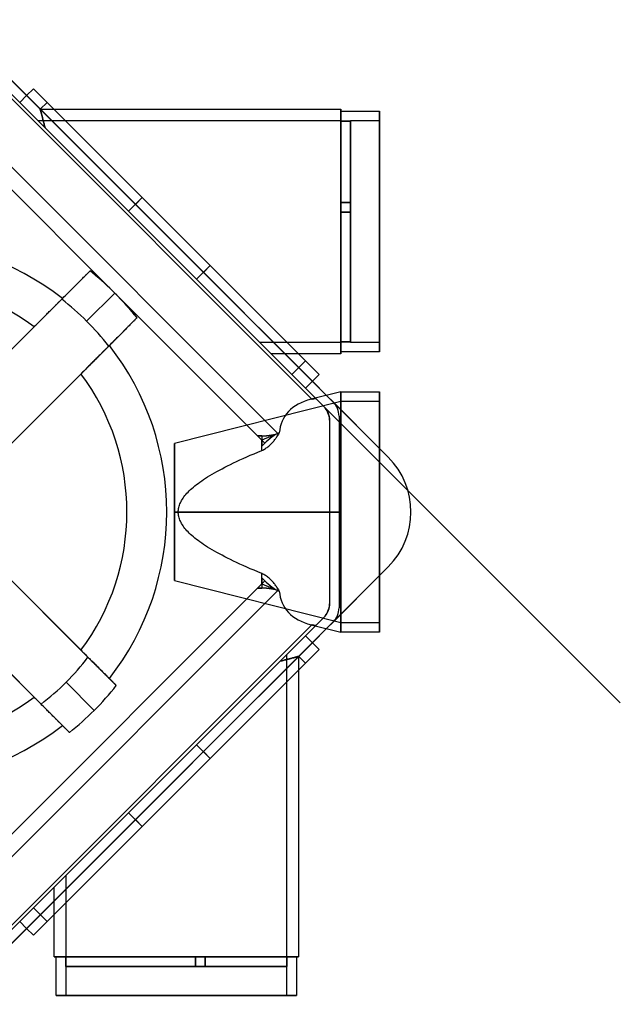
# Model space of a CAD drawing. Header units: millimetres. Extents: x -266 to 374, y -266 to 266.
# Tile 2 of 2: x 64 to 374, y -254 to 254. Entities that reach past the tile are written whole.
import ezdxf

# ---------------------------------------------------------------- set-up
doc = ezdxf.new("R2010")
doc.units = ezdxf.units.MM
doc.layers.add('MAIN-1', color=7, linetype='Continuous')

msp = doc.modelspace()

# ---------------------------------------------------------------- linework, layer by layer
at = {"layer": 'MAIN-1'}
for p, q in [((28.28, 253.85), (253.85, 28.28)), ((56.57, 225.57), (67.39, 214.75)), ((53.24, 219.41), (214.44, 58.21)), ((54.45, 220.62), (216.37, 58.7)), ((54.45, 220.62), (63.85, 211.21)), ((63.85, 211.21), (67.39, 214.75)), ((67.39, 214.75), (70.92, 218.28)), ((67.39, 214.75), (179.68, 102.46)), ((127.07, 162.14), (70.92, 218.28)), ((127.07, 162.14), (70.92, 218.28)), ((63.85, 211.21), (176.14, 98.92)), ((77.99, 211.21), (74.42, 207.64)), ((127.07, 162.14), (77.99, 211.21)), ((77.99, 211.21), (127.07, 162.14)), ((74.42, 207.63), (74.42, 207.64)), ((74.42, 207.64), (81.57, 207.64)), ((74.42, 207.64), (74.42, 207.63)), ((74.43, 207.61), (74.42, 207.63)), ((74.42, 207.63), (74.43, 207.61)), ((74.44, 207.57), (74.43, 207.61)), ((74.43, 207.61), (74.44, 207.57)), ((74.45, 207.52), (74.44, 207.57)), ((74.44, 207.57), (74.45, 207.52)), ((74.47, 207.45), (74.45, 207.52)), ((74.45, 207.52), (74.47, 207.45)), ((74.5, 207.37), (74.47, 207.45)), ((74.47, 207.45), (74.5, 207.37)), ((74.52, 207.27), (74.5, 207.37)), ((74.5, 207.37), (74.52, 207.27)), ((74.56, 207.15), (74.52, 207.27)), ((74.52, 207.27), (74.56, 207.15)), ((74.59, 207.02), (74.56, 207.15)), ((74.56, 207.15), (74.59, 207.02)), ((74.63, 206.87), (74.59, 207.02)), ((74.59, 207.02), (74.63, 206.87)), ((74.68, 206.71), (74.63, 206.87)), ((74.63, 206.87), (74.68, 206.71)), ((74.73, 206.53), (74.68, 206.71)), ((74.68, 206.71), (74.73, 206.53)), ((74.78, 206.34), (74.73, 206.53)), ((74.73, 206.53), (74.78, 206.34)), ((74.84, 206.13), (74.78, 206.34)), ((74.78, 206.34), (74.84, 206.13)), ((74.91, 205.9), (74.84, 206.13)), ((74.84, 206.13), (74.91, 205.9)), ((74.97, 205.66), (74.91, 205.9)), ((74.91, 205.9), (74.97, 205.66)), ((75.05, 205.4), (74.97, 205.66)), ((74.97, 205.66), (75.05, 205.4)), ((75.12, 205.12), (75.05, 205.4)), ((75.05, 205.4), (75.12, 205.12)), ((75.2, 204.83), (75.12, 205.12)), ((75.12, 205.12), (75.2, 204.83)), ((75.28, 204.53), (75.2, 204.83)), ((75.2, 204.83), (75.28, 204.53)), ((75.37, 204.2), (75.28, 204.53)), ((75.28, 204.53), (75.37, 204.2)), ((75.46, 203.87), (75.37, 204.2)), ((75.37, 204.2), (75.46, 203.87)), ((75.56, 203.51), (75.46, 203.87)), ((75.46, 203.87), (75.56, 203.51)), ((75.66, 203.14), (75.56, 203.51)), ((75.56, 203.51), (75.66, 203.14)), ((75.76, 202.76), (75.66, 203.14)), ((75.66, 203.14), (75.76, 202.76)), ((81.57, 207.64), (229.43, 207.64)), ((229.43, 207.64), (229.43, 81.64)), ((229.43, 81.64), (229.43, 207.64)), ((229.43, 206.64), (249.38, 206.64)), ((229.43, 82.64), (229.43, 206.64)), ((229.43, 206.64), (229.43, 82.64)), ((249.38, 206.64), (249.38, 82.64)), ((249.38, 82.64), (249.38, 206.64)), ((73.43, 201.64), (187.43, 87.64)), ((229.43, 201.64), (73.43, 201.64)), ((187.43, 87.64), (73.43, 201.64)), ((75.86, 202.36), (75.76, 202.76)), ((75.76, 202.76), (75.86, 202.36)), ((75.97, 201.95), (75.86, 202.36)), ((75.86, 202.36), (75.97, 201.95)), ((76.08, 201.52), (75.97, 201.95)), ((75.97, 201.95), (76.08, 201.52)), ((76.2, 201.08), (76.08, 201.52)), ((76.08, 201.52), (76.2, 201.08)), ((76.31, 200.62), (76.2, 201.08)), ((76.2, 201.08), (76.31, 200.62)), ((76.43, 200.15), (76.31, 200.62)), ((76.31, 200.62), (76.43, 200.15)), ((76.55, 199.67), (76.43, 200.15)), ((76.43, 200.15), (76.55, 199.67)), ((76.68, 199.17), (76.55, 199.67)), ((76.55, 199.67), (76.68, 199.17)), ((76.8, 198.66), (76.68, 199.17)), ((76.68, 199.17), (76.8, 198.66)), ((76.93, 198.13), (76.8, 198.66)), ((76.8, 198.66), (76.93, 198.13)), ((120, 155.07), (76.93, 198.13)), ((76.93, 198.13), (193.43, 81.64)), ((76.93, 198.13), (193.43, 81.64)), ((76.93, 198.13), (120, 155.07)), ((229.43, 201.64), (229.43, 201.58)), ((229.43, 201.58), (229.43, 201.64)), ((229.43, 201.58), (234.43, 201.58)), ((234.43, 201.58), (229.43, 201.58)), ((229.43, 201.58), (229.43, 159.54)), ((229.43, 159.54), (229.43, 201.58)), ((234.43, 201.58), (234.43, 201.64)), ((249.38, 201.64), (234.43, 201.64)), ((234.43, 201.64), (234.43, 201.58)), ((234.43, 159.54), (234.43, 201.58)), ((234.43, 201.58), (234.43, 159.54)), ((249.38, 87.64), (249.38, 201.64)), ((249.38, 201.64), (249.38, 87.64)), ((40.52, 196.98), (196.98, 40.52)), ((37.08, 188.69), (111.77, 114)), ((98.92, 176.14), (211.21, 63.85)), ((127.07, 162.14), (120, 155.07)), ((127.07, 162.14), (120, 155.07)), ((127.07, 162.14), (120, 155.07)), ((127.07, 162.14), (123.53, 158.6)), ((123.53, 158.6), (158.6, 123.53)), ((162.14, 127.07), (127.07, 162.14)), ((127.07, 162.14), (162.14, 127.07)), ((162.14, 127.07), (127.07, 162.14)), ((127.07, 162.14), (162.14, 127.07)), ((234.43, 159.54), (229.43, 159.54)), ((229.43, 159.54), (229.43, 154.54)), ((229.43, 154.54), (229.43, 159.54)), ((229.43, 159.54), (234.43, 159.54)), ((229.43, 159.54), (234.43, 159.54)), ((229.43, 159.54), (229.43, 159.54)), ((229.43, 159.54), (229.43, 159.54)), ((234.43, 159.54), (229.43, 159.54)), ((234.43, 154.54), (234.43, 159.54)), ((234.43, 159.54), (234.43, 154.54)), ((234.43, 159.54), (234.43, 159.54)), ((234.43, 159.54), (234.43, 159.54)), ((155.07, 120), (120, 155.07)), ((120, 155.07), (155.07, 120)), ((155.07, 120), (120, 155.07)), ((229.43, 154.54), (234.43, 154.54)), ((234.43, 154.54), (229.43, 154.54)), ((229.43, 154.54), (229.43, 154.54)), ((234.43, 154.54), (229.43, 154.54)), ((229.43, 154.54), (234.43, 154.54)), ((229.43, 154.54), (229.43, 154.54)), ((229.43, 87.69), (229.43, 154.54)), ((229.43, 154.54), (229.43, 87.69)), ((234.43, 154.54), (234.43, 154.54)), ((234.43, 154.54), (234.43, 154.54)), ((234.43, 87.69), (234.43, 154.54)), ((234.43, 154.54), (234.43, 87.69)), ((162.14, 127.07), (155.07, 120)), ((162.14, 127.07), (155.07, 120)), ((162.14, 127.07), (155.07, 120)), ((162.14, 127.07), (158.6, 123.53)), ((162.14, 127.07), (218.28, 70.92)), ((162.14, 127.07), (211.21, 77.99)), ((162.14, 127.07), (211.21, 77.99)), ((218.28, 70.92), (162.14, 127.07)), ((85.91, 110.1), (100.15, 124.33)), ((97.55, 121.73), (97.88, 122.06)), ((97.88, 122.06), (98.19, 122.38)), ((98.19, 122.38), (98.48, 122.66)), ((98.48, 122.66), (98.74, 122.93)), ((98.74, 122.93), (98.98, 123.16)), ((98.98, 123.16), (99.19, 123.37)), ((99.19, 123.37), (99.38, 123.57)), ((99.38, 123.57), (99.56, 123.74)), ((99.56, 123.74), (99.72, 123.9)), ((99.72, 123.9), (99.85, 124.03)), ((99.85, 124.03), (99.96, 124.14)), ((99.96, 124.14), (100.04, 124.23)), ((100.04, 124.23), (100.1, 124.29)), ((100.1, 124.29), (100.14, 124.32)), ((100.14, 124.32), (100.15, 124.33)), ((100.15, 124.33), (100.15, 124.33)), ((158.6, 123.53), (214.75, 67.39)), ((92.29, 116.47), (92.81, 116.99)), ((92.81, 116.99), (93.32, 117.51)), ((93.32, 117.51), (93.83, 118.01)), ((93.83, 118.01), (94.32, 118.5)), ((94.32, 118.5), (94.79, 118.97)), ((94.79, 118.97), (95.23, 119.42)), ((95.23, 119.42), (95.66, 119.84)), ((95.66, 119.84), (96.05, 120.24)), ((96.05, 120.24), (96.44, 120.62)), ((96.44, 120.62), (96.82, 121.01)), ((96.82, 121.01), (97.19, 121.38)), ((97.19, 121.38), (97.55, 121.73)), ((204.14, 70.92), (155.07, 120)), ((155.07, 120), (204.14, 70.92)), ((87.27, 111.45), (87.86, 112.05)), ((87.86, 112.05), (88.46, 112.64)), ((88.46, 112.64), (89.04, 113.23)), ((89.04, 113.23), (89.62, 113.8)), ((89.62, 113.8), (90.18, 114.37)), ((90.18, 114.37), (90.73, 114.91)), ((90.73, 114.91), (91.25, 115.43)), ((91.25, 115.43), (91.76, 115.95)), ((91.76, 115.95), (92.29, 116.47)), ((98.38, 98.38), (112.89, 112.89)), ((111.77, 114), (112.09, 113.68)), ((112.09, 113.68), (112.41, 113.37)), ((112.41, 113.37), (112.73, 113.05)), ((112.73, 113.05), (113.05, 112.73)), ((113.05, 112.73), (113.37, 112.41)), ((113.37, 112.41), (113.68, 112.09)), ((113.68, 112.09), (114, 111.77)), ((114, 111.77), (188.69, 37.08)), ((0, 24.18), (85.54, 109.73)), ((82.41, 106.6), (82.73, 106.91)), ((82.73, 106.91), (83.03, 107.21)), ((83.03, 107.21), (83.32, 107.51)), ((83.32, 107.51), (83.6, 107.79)), ((83.6, 107.79), (83.87, 108.05)), ((83.87, 108.05), (84.11, 108.3)), ((84.11, 108.3), (84.34, 108.53)), ((84.34, 108.53), (84.55, 108.74)), ((84.55, 108.74), (84.75, 108.93)), ((84.75, 108.93), (84.92, 109.11)), ((84.92, 109.11), (85.09, 109.27)), ((85.09, 109.27), (85.24, 109.42)), ((85.24, 109.42), (85.38, 109.57)), ((85.38, 109.57), (85.51, 109.69)), ((85.51, 109.69), (85.62, 109.8)), ((85.54, 109.73), (86.1, 110.29)), ((85.62, 109.8), (85.71, 109.89)), ((85.71, 109.89), (85.78, 109.97)), ((85.78, 109.97), (85.84, 110.02)), ((85.84, 110.02), (85.88, 110.06)), ((85.88, 110.06), (85.91, 110.09)), ((85.91, 110.1), (85.91, 110.1)), ((85.91, 110.09), (85.91, 110.1)), ((86.1, 110.29), (86.68, 110.87)), ((86.68, 110.87), (87.27, 111.45)), ((76.96, 101.15), (77.39, 101.58)), ((77.39, 101.58), (77.83, 102.01)), ((77.83, 102.01), (78.26, 102.44)), ((78.26, 102.44), (78.69, 102.88)), ((78.69, 102.88), (79.12, 103.3)), ((79.12, 103.3), (79.54, 103.72)), ((79.54, 103.72), (79.95, 104.13)), ((79.95, 104.13), (80.34, 104.53)), ((80.34, 104.53), (80.73, 104.91)), ((80.73, 104.91), (81.09, 105.28)), ((81.09, 105.28), (81.44, 105.62)), ((81.44, 105.62), (81.77, 105.95)), ((81.77, 105.95), (82.09, 106.28)), ((82.09, 106.28), (82.41, 106.6)), ((72.22, 96.4), (72.7, 96.89)), ((72.7, 96.89), (73.19, 97.38)), ((73.19, 97.38), (73.69, 97.87)), ((73.69, 97.87), (74.18, 98.36)), ((74.18, 98.36), (74.67, 98.85)), ((74.67, 98.85), (75.15, 99.33)), ((75.15, 99.33), (75.62, 99.81)), ((75.62, 99.81), (76.09, 100.27)), ((76.09, 100.27), (76.53, 100.72)), ((76.53, 100.72), (76.96, 101.15)), ((124.33, 100.15), (110.1, 85.91)), ((121.01, 96.82), (120.62, 96.44)), ((121.38, 97.19), (121.01, 96.82)), ((121.73, 97.55), (121.38, 97.19)), ((122.06, 97.88), (121.73, 97.55)), ((122.38, 98.19), (122.06, 97.88)), ((122.66, 98.48), (122.38, 98.19)), ((122.93, 98.74), (122.66, 98.48)), ((123.16, 98.98), (122.93, 98.74)), ((123.37, 99.19), (123.16, 98.98)), ((123.57, 99.38), (123.37, 99.19)), ((123.74, 99.56), (123.57, 99.38)), ((123.9, 99.72), (123.74, 99.56)), ((124.03, 99.85), (123.9, 99.72)), ((124.14, 99.96), (124.03, 99.85)), ((124.23, 100.04), (124.14, 99.96)), ((124.29, 100.1), (124.23, 100.04)), ((124.32, 100.14), (124.29, 100.1)), ((124.33, 100.15), (124.32, 100.14)), ((124.33, 100.15), (124.33, 100.15)), ((0, 24.18), (71.27, 95.46)), ((71.27, 95.46), (71.74, 95.92)), ((71.74, 95.92), (72.22, 96.4)), ((115.95, 91.76), (115.43, 91.25)), ((116.47, 92.29), (115.95, 91.76)), ((116.99, 92.81), (116.47, 92.29)), ((117.51, 93.32), (116.99, 92.81)), ((118.01, 93.83), (117.51, 93.32)), ((118.5, 94.32), (118.01, 93.83)), ((118.97, 94.79), (118.5, 94.32)), ((119.42, 95.23), (118.97, 94.79)), ((119.84, 95.66), (119.42, 95.23)), ((120.24, 96.05), (119.84, 95.66)), ((120.62, 96.44), (120.24, 96.05)), ((110.87, 86.68), (110.29, 86.1)), ((111.45, 87.27), (110.87, 86.68)), ((112.05, 87.86), (111.45, 87.27)), ((112.64, 88.46), (112.05, 87.86)), ((113.23, 89.04), (112.64, 88.46)), ((113.8, 89.62), (113.23, 89.04)), ((114.37, 90.18), (113.8, 89.62)), ((114.91, 90.73), (114.37, 90.18)), ((115.43, 91.25), (114.91, 90.73)), ((187.43, 87.64), (229.43, 87.64)), ((234.43, 87.69), (229.43, 87.69)), ((229.43, 87.69), (229.43, 87.64)), ((229.43, 87.64), (229.43, 87.69)), ((229.43, 87.69), (234.43, 87.69)), ((234.43, 87.64), (234.43, 87.69)), ((234.43, 87.69), (234.43, 87.64)), ((234.43, 87.64), (249.38, 87.64)), ((24.18, 0), (109.73, 85.54)), ((105.62, 81.44), (105.28, 81.09)), ((105.95, 81.77), (105.62, 81.44)), ((106.28, 82.09), (105.95, 81.77)), ((106.6, 82.41), (106.28, 82.09)), ((106.91, 82.73), (106.6, 82.41)), ((107.21, 83.03), (106.91, 82.73)), ((107.51, 83.32), (107.21, 83.03)), ((107.79, 83.6), (107.51, 83.32)), ((108.05, 83.87), (107.79, 83.6)), ((108.3, 84.11), (108.05, 83.87)), ((108.53, 84.34), (108.3, 84.11)), ((108.74, 84.55), (108.53, 84.34)), ((108.93, 84.75), (108.74, 84.55)), ((109.11, 84.92), (108.93, 84.75)), ((109.27, 85.09), (109.11, 84.92)), ((109.42, 85.24), (109.27, 85.09)), ((109.57, 85.38), (109.42, 85.24)), ((109.69, 85.51), (109.57, 85.38)), ((109.8, 85.62), (109.69, 85.51)), ((110.29, 86.1), (109.73, 85.54)), ((109.89, 85.71), (109.8, 85.62)), ((109.97, 85.78), (109.89, 85.71)), ((110.02, 85.84), (109.97, 85.78)), ((110.06, 85.88), (110.02, 85.84)), ((110.09, 85.91), (110.06, 85.88)), ((110.1, 85.91), (110.09, 85.91)), ((110.1, 85.91), (110.1, 85.91)), ((207.57, 81.64), (193.43, 81.64)), ((229.43, 81.64), (207.57, 81.64)), ((249.38, 82.64), (229.43, 82.64)), ((100.72, 76.53), (100.27, 76.09)), ((101.15, 76.96), (100.72, 76.53)), ((101.58, 77.39), (101.15, 76.96)), ((102.01, 77.83), (101.58, 77.39)), ((102.44, 78.26), (102.01, 77.83)), ((102.88, 78.69), (102.44, 78.26)), ((103.3, 79.12), (102.88, 78.69)), ((103.72, 79.54), (103.3, 79.12)), ((104.13, 79.95), (103.72, 79.54)), ((104.53, 80.34), (104.13, 79.95)), ((104.91, 80.73), (104.53, 80.34)), ((105.28, 81.09), (104.91, 80.73)), ((204.14, 70.92), (211.21, 77.99)), ((95.46, 71.27), (24.18, 0)), ((95.92, 71.74), (95.46, 71.27)), ((96.4, 72.22), (95.92, 71.74)), ((96.89, 72.7), (96.4, 72.22)), ((97.38, 73.19), (96.89, 72.7)), ((97.87, 73.69), (97.38, 73.19)), ((98.36, 74.18), (97.87, 73.69)), ((98.85, 74.67), (98.36, 74.18)), ((99.33, 75.15), (98.85, 74.67)), ((99.81, 75.62), (99.33, 75.15)), ((100.27, 76.09), (99.81, 75.62)), ((214.75, 67.39), (211.21, 63.85)), ((218.28, 70.92), (214.75, 67.39)), ((214.75, 67.39), (222.01, 60.12)), ((211.21, 63.85), (220.62, 54.45)), ((229.43, 62), (214.13, 58.13)), ((229.43, 62), (249.38, 62)), ((229.43, 0), (229.43, 62)), ((229.43, 62), (229.43, 0)), ((249.38, 62), (249.38, -62)), ((249.38, -62), (249.38, 62)), ((229.43, 57), (143.64, 35.3)), ((214.44, 58.21), (214.63, 58.25)), ((214.44, 58.21), (214.44, 58.21)), ((214.63, 58.25), (214.81, 58.3)), ((214.81, 58.3), (214.99, 58.34)), ((214.99, 58.34), (215.16, 58.37)), ((215.16, 58.37), (215.32, 58.41)), ((215.32, 58.41), (215.47, 58.43)), ((215.47, 58.43), (215.62, 58.46)), ((215.62, 58.46), (215.75, 58.48)), ((215.75, 58.48), (215.88, 58.5)), ((215.88, 58.5), (215.99, 58.51)), ((215.99, 58.51), (216.1, 58.52)), ((216.1, 58.52), (216.2, 58.53)), ((216.2, 58.53), (216.29, 58.53)), ((216.29, 58.53), (216.37, 58.53)), ((216.37, 58.7), (216.61, 58.45)), ((216.37, 58.53), (216.43, 58.52)), ((216.43, 58.52), (216.49, 58.51)), ((216.49, 58.51), (216.54, 58.49)), ((216.54, 58.49), (216.58, 58.48)), ((216.58, 58.48), (216.61, 58.45)), ((373.51, -98.45), (216.61, 58.45)), ((222.01, 60.12), (225.57, 56.57)), ((225.57, 56.57), (225.57, 56.57)), ((225.57, 56.57), (249.38, 32.76)), ((229.43, 0), (229.43, 57)), ((249.38, 57), (229.43, 57)), ((229.43, 57), (229.43, 0)), ((249.38, -57), (249.38, 57)), ((249.38, 57), (249.38, -57)), ((220.62, 54.45), (220.89, 54.16)), ((220.62, 54.45), (220.62, 54.45)), ((220.89, 54.16), (221.15, 53.87)), ((221.15, 53.87), (221.4, 53.56)), ((221.4, 53.56), (221.65, 53.24)), ((221.65, 53.24), (221.88, 52.9)), ((221.88, 52.9), (222.1, 52.56)), ((222.1, 52.56), (222.31, 52.2)), ((222.31, 52.2), (222.5, 51.82)), ((222.5, 51.82), (222.69, 51.44)), ((222.69, 51.44), (222.85, 51.04)), ((222.85, 51.04), (223, 50.62)), ((223, 50.62), (223.14, 50.2)), ((223.14, 50.2), (223.26, 49.76)), ((223.26, 49.76), (223.36, 49.31)), ((223.36, 49.31), (223.44, 48.85)), ((223.44, 48.85), (223.5, 48.37)), ((223.5, 48.37), (223.53, 47.88)), ((223.53, 47.88), (223.55, 47.38)), ((223.55, 47.38), (223.55, 0)), ((223.55, 47.38), (223.55, 47.38)), ((223.55, 47.38), (223.55, -47.38)), ((228.5, 49.5), (228.5, -49.5)), ((228.5, 49.5), (228.5, -49.5)), ((228.5, 49.5), (228.5, 49.5)), ((196.59, 40.35), (197.68, 40.8)), ((196.98, 40.52), (197.71, 40.83)), ((197.7, 40.8), (196.99, 40.5)), ((197.69, 40.8), (197.68, 40.8)), ((197.7, 40.8), (197.69, 40.8)), ((197.69, 40.8), (197.69, 40.8)), ((197.69, 40.8), (197.69, 40.8)), ((197.7, 40.8), (197.7, 40.8)), ((197.7, 40.8), (197.7, 40.8)), ((188.69, 37.1), (186.52, 39.27)), ((188.69, 39.27), (186.52, 39.27)), ((188.71, 39.27), (188.69, 39.27)), ((188.69, 39.27), (188.69, 37.1)), ((188.7, 37.08), (188.69, 37.1)), ((188.69, 31.75), (188.69, 37.08)), ((188.69, 37.08), (188.7, 37.08)), ((196.51, 40.32), (188.7, 37.08)), ((188.7, 37.08), (188.71, 37.06)), ((188.71, 37.06), (188.71, 34)), ((188.71, 37.06), (190.24, 35.53)), ((190.24, 35.53), (190.25, 35.54)), ((193.81, 35.44), (194.16, 35.81)), ((194.16, 35.81), (194.5, 36.19)), ((194.5, 36.19), (194.82, 36.56)), ((194.82, 36.56), (195.13, 36.93)), ((195.13, 36.93), (195.42, 37.3)), ((195.42, 37.3), (195.7, 37.68)), ((195.7, 37.68), (195.98, 38.06)), ((195.98, 38.06), (196.25, 38.44)), ((196.25, 38.44), (196.5, 38.83)), ((196.5, 38.83), (196.75, 39.22)), ((196.75, 39.22), (196.99, 39.61)), ((196.99, 40.5), (196.99, 39.61)), ((143.64, 0), (143.64, 35.3)), ((143.64, 35.3), (143.64, 0)), ((184.67, 30.06), (186.65, 30.9)), ((186.65, 30.9), (188.69, 31.75)), ((188.69, 31.75), (189.17, 31.96)), ((188.71, 34), (190.24, 35.53)), ((189.17, 31.96), (189.65, 32.19)), ((189.65, 32.19), (190.11, 32.45)), ((190.11, 32.45), (190.56, 32.73)), ((190.56, 32.73), (191.01, 33.03)), ((191.01, 33.03), (191.44, 33.34)), ((191.44, 33.34), (191.87, 33.66)), ((191.87, 33.66), (192.28, 34)), ((192.28, 34), (192.68, 34.35)), ((192.68, 34.35), (193.07, 34.71)), ((193.07, 34.71), (193.45, 35.07)), ((193.45, 35.07), (193.81, 35.44)), ((249.38, 32.76), (253.85, 28.28)), ((174.09, 25.29), (175.71, 26.06)), ((175.71, 26.06), (177.38, 26.84)), ((177.38, 26.84), (179.11, 27.63)), ((179.11, 27.63), (180.9, 28.43)), ((180.9, 28.43), (182.76, 29.24)), ((182.76, 29.24), (184.67, 30.06)), ((253.85, 28.28), (253.85, 28.28)), ((164.25, 20.17), (165.51, 20.88)), ((165.51, 20.88), (166.81, 21.59)), ((166.81, 21.59), (168.16, 22.31)), ((168.16, 22.31), (169.57, 23.04)), ((169.57, 23.04), (171.02, 23.78)), ((171.02, 23.78), (172.53, 24.53)), ((172.53, 24.53), (174.09, 25.29)), ((155.84, 14.75), (156.74, 15.41)), ((156.74, 15.41), (157.68, 16.07)), ((157.68, 16.07), (158.66, 16.74)), ((158.66, 16.74), (159.69, 17.41)), ((159.69, 17.41), (160.76, 18.09)), ((160.76, 18.09), (161.88, 18.78)), ((161.88, 18.78), (163.04, 19.47)), ((163.04, 19.47), (164.25, 20.17)), ((150.08, 9.67), (150.67, 10.29)), ((150.67, 10.29), (151.29, 10.91)), ((151.29, 10.91), (151.95, 11.54)), ((151.95, 11.54), (152.65, 12.18)), ((152.65, 12.18), (153.39, 12.82)), ((153.39, 12.82), (154.16, 13.46)), ((154.16, 13.46), (154.98, 14.1)), ((154.98, 14.1), (155.84, 14.75)), ((146.72, 4.78), (147.02, 5.39)), ((147.02, 5.39), (147.35, 5.99)), ((147.35, 5.99), (147.71, 6.6)), ((147.71, 6.6), (148.11, 7.21)), ((148.11, 7.21), (148.55, 7.82)), ((148.55, 7.82), (149.02, 8.43)), ((149.02, 8.43), (149.53, 9.05)), ((149.53, 9.05), (150.08, 9.67)), ((24.18, 0), (95.46, -71.27)), ((99.03, -74.84), (24.18, 0)), ((143.64, 0), (229.43, 0)), ((229.43, 0), (143.64, 0)), ((143.64, 0), (143.64, -35.3)), ((143.64, -35.3), (143.64, 0)), ((145.62, 0), (145.63, 0.6)), ((229.43, 0), (145.62, 0)), ((145.63, -0.6), (145.62, 0)), ((145.63, 0.6), (145.69, 1.19)), ((145.69, 1.19), (145.77, 1.79)), ((145.77, 1.79), (145.89, 2.39)), ((145.89, 2.39), (146.05, 2.98)), ((146.05, 2.98), (146.24, 3.58)), ((146.24, 3.58), (146.46, 4.18)), ((146.46, 4.18), (146.72, 4.78)), ((223.55, 0), (229.43, 0)), ((223.55, 0), (223.55, -47.38)), ((229.43, -62), (229.43, 0)), ((229.43, -57), (229.43, 0)), ((229.43, 0), (229.43, -57)), ((229.43, 0), (229.43, -62)), ((145.69, -1.19), (145.63, -0.6)), ((145.77, -1.79), (145.69, -1.19)), ((145.89, -2.39), (145.77, -1.79)), ((146.05, -2.98), (145.89, -2.39)), ((146.24, -3.58), (146.05, -2.98)), ((146.46, -4.18), (146.24, -3.58)), ((146.72, -4.78), (146.46, -4.18)), ((147.02, -5.39), (146.72, -4.78)), ((147.35, -5.99), (147.02, -5.39)), ((147.71, -6.6), (147.35, -5.99)), ((148.11, -7.21), (147.71, -6.6)), ((148.55, -7.82), (148.11, -7.21)), ((149.02, -8.43), (148.55, -7.82)), ((149.53, -9.05), (149.02, -8.43)), ((150.08, -9.67), (149.53, -9.05)), ((150.67, -10.29), (150.08, -9.67)), ((151.29, -10.91), (150.67, -10.29)), ((151.95, -11.54), (151.29, -10.91)), ((152.65, -12.18), (151.95, -11.54)), ((153.39, -12.82), (152.65, -12.18)), ((154.16, -13.46), (153.39, -12.82)), ((154.98, -14.1), (154.16, -13.46)), ((155.84, -14.75), (154.98, -14.1)), ((156.74, -15.41), (155.84, -14.75)), ((157.68, -16.07), (156.74, -15.41)), ((158.66, -16.74), (157.68, -16.07)), ((159.69, -17.41), (158.66, -16.74)), ((160.76, -18.09), (159.69, -17.41)), ((161.88, -18.78), (160.76, -18.09)), ((163.04, -19.47), (161.88, -18.78)), ((164.25, -20.17), (163.04, -19.47)), ((165.51, -20.88), (164.25, -20.17)), ((74.84, -99.03), (0, -24.18)), ((71.27, -95.46), (0, -24.18)), ((166.81, -21.59), (165.51, -20.88)), ((168.16, -22.31), (166.81, -21.59)), ((169.57, -23.04), (168.16, -22.31)), ((171.02, -23.78), (169.57, -23.04)), ((172.53, -24.53), (171.02, -23.78)), ((174.09, -25.29), (172.53, -24.53)), ((175.71, -26.06), (174.09, -25.29)), ((253.85, -28.28), (28.28, -253.85)), ((177.38, -26.84), (175.71, -26.06)), ((179.11, -27.63), (177.38, -26.84)), ((180.9, -28.43), (179.11, -27.63)), ((182.76, -29.24), (180.9, -28.43)), ((184.67, -30.06), (182.76, -29.24)), ((186.65, -30.9), (184.67, -30.06)), ((253.85, -28.28), (249.38, -32.76)), ((253.85, -28.28), (253.85, -28.28)), ((143.64, -35.3), (229.43, -57)), ((188.69, -31.75), (186.65, -30.9)), ((188.69, -37.08), (188.69, -31.75)), ((189.19, -31.97), (188.69, -31.75)), ((188.71, -34), (188.71, -37.06)), ((190.24, -35.53), (188.71, -34)), ((190.24, -35.53), (188.71, -37.06)), ((189.69, -32.22), (189.19, -31.97)), ((190.17, -32.49), (189.69, -32.22)), ((190.64, -32.78), (190.17, -32.49)), ((190.25, -35.54), (190.24, -35.53)), ((191.11, -33.09), (190.64, -32.78)), ((191.56, -33.42), (191.11, -33.09)), ((192, -33.77), (191.56, -33.42)), ((192.43, -34.13), (192, -33.77)), ((192.84, -34.5), (192.43, -34.13)), ((193.24, -34.87), (192.84, -34.5)), ((193.63, -35.26), (193.24, -34.87)), ((194, -35.64), (193.63, -35.26)), ((249.38, -32.76), (225.57, -56.57)), ((188.69, -37.08), (37.08, -188.69)), ((196.98, -40.52), (40.52, -196.98)), ((186.52, -39.27), (188.69, -37.1)), ((186.52, -39.27), (188.69, -39.27)), ((188.7, -37.08), (188.69, -37.08)), ((188.69, -37.1), (188.7, -37.08)), ((188.69, -37.1), (188.69, -39.27)), ((188.69, -39.27), (188.71, -39.27)), ((188.71, -37.06), (188.7, -37.08)), ((188.7, -37.08), (196.51, -40.32)), ((194.36, -36.03), (194, -35.64)), ((194.7, -36.43), (194.36, -36.03)), ((195.03, -36.82), (194.7, -36.43)), ((195.34, -37.2), (195.03, -36.82)), ((195.64, -37.59), (195.34, -37.2)), ((195.93, -37.99), (195.64, -37.59)), ((196.21, -38.39), (195.93, -37.99)), ((196.48, -38.8), (196.21, -38.39)), ((196.74, -39.2), (196.48, -38.8)), ((197.68, -40.8), (196.59, -40.35)), ((196.99, -39.61), (196.74, -39.2)), ((197.71, -40.83), (196.98, -40.52)), ((196.99, -39.61), (196.99, -40.5)), ((196.99, -40.5), (197.7, -40.8)), ((197.68, -40.8), (197.69, -40.8)), ((197.69, -40.8), (197.69, -40.8)), ((197.69, -40.8), (197.69, -40.8)), ((197.69, -40.8), (197.69, -40.8)), ((197.69, -40.8), (197.7, -40.8)), ((197.7, -40.8), (197.7, -40.8)), ((197.7, -40.8), (197.7, -40.8)), ((223.06, -50.47), (222.92, -50.86)), ((223.18, -50.06), (223.06, -50.47)), ((223.29, -49.64), (223.18, -50.06)), ((223.38, -49.21), (223.29, -49.64)), ((223.45, -48.77), (223.38, -49.21)), ((223.5, -48.32), (223.45, -48.77)), ((223.53, -47.86), (223.5, -48.32)), ((223.55, -47.38), (223.53, -47.86)), ((223.55, -47.38), (223.55, -47.38)), ((228.5, -49.5), (228.5, -49.5)), ((220.62, -54.45), (211.21, -63.85)), ((220.62, -54.45), (216.61, -58.45)), ((220.87, -54.18), (220.62, -54.45)), ((220.62, -54.45), (220.62, -54.45)), ((221.12, -53.9), (220.87, -54.18)), ((221.37, -53.61), (221.12, -53.9)), ((221.6, -53.31), (221.37, -53.61)), ((221.82, -52.99), (221.6, -53.31)), ((222.03, -52.67), (221.82, -52.99)), ((222.23, -52.33), (222.03, -52.67)), ((222.42, -51.98), (222.23, -52.33)), ((222.6, -51.62), (222.42, -51.98)), ((222.77, -51.25), (222.6, -51.62)), ((222.92, -50.86), (222.77, -51.25)), ((214.44, -58.21), (53.24, -219.41)), ((216.37, -58.7), (54.45, -220.62)), ((214.13, -58.13), (229.43, -62)), ((214.63, -58.25), (214.44, -58.21)), ((214.44, -58.21), (214.44, -58.21)), ((214.81, -58.3), (214.63, -58.25)), ((222.01, -60.12), (214.75, -67.39)), ((214.99, -58.34), (214.81, -58.3)), ((215.16, -58.37), (214.99, -58.34)), ((215.32, -58.41), (215.16, -58.37)), ((215.47, -58.43), (215.32, -58.41)), ((215.62, -58.46), (215.47, -58.43)), ((215.75, -58.48), (215.62, -58.46)), ((215.88, -58.5), (215.75, -58.48)), ((215.99, -58.51), (215.88, -58.5)), ((216.1, -58.52), (215.99, -58.51)), ((216.2, -58.53), (216.1, -58.52)), ((216.29, -58.53), (216.2, -58.53)), ((216.37, -58.53), (216.29, -58.53)), ((216.61, -58.45), (216.37, -58.7)), ((216.43, -58.52), (216.37, -58.53)), ((216.49, -58.51), (216.43, -58.52)), ((216.54, -58.49), (216.49, -58.51)), ((216.58, -58.48), (216.54, -58.49)), ((216.61, -58.45), (216.58, -58.48)), ((225.57, -56.57), (222.01, -60.12)), ((225.57, -56.57), (225.57, -56.57)), ((229.43, -57), (249.38, -57)), ((155.07, -120), (211.21, -63.85)), ((211.21, -63.85), (214.75, -67.39)), ((249.38, -62), (229.43, -62)), ((214.75, -67.39), (158.6, -123.53)), ((218.28, -70.92), (162.14, -127.07)), ((162.14, -127.07), (218.28, -70.92)), ((214.75, -67.39), (218.28, -70.92)), ((201.64, -73.43), (87.64, -187.43)), ((87.64, -187.43), (201.64, -73.43)), ((95.46, -71.27), (95.92, -71.74)), ((95.92, -71.74), (96.4, -72.22)), ((96.4, -72.22), (96.89, -72.7)), ((96.89, -72.7), (97.38, -73.19)), ((97.38, -73.19), (97.87, -73.69)), ((97.87, -73.69), (98.36, -74.18)), ((98.36, -74.18), (98.85, -74.67)), ((98.85, -74.67), (99.33, -75.15)), ((99.03, -74.84), (99.54, -75.35)), ((99.33, -75.15), (99.81, -75.62)), ((99.54, -75.35), (100.06, -75.88)), ((99.81, -75.62), (100.27, -76.09)), ((100.06, -75.88), (100.59, -76.41)), ((100.27, -76.09), (100.72, -76.53)), ((201.08, -76.2), (201.52, -76.08)), ((201.52, -76.08), (201.08, -76.2)), ((201.52, -76.08), (201.95, -75.97)), ((201.95, -75.97), (201.52, -76.08)), ((201.64, -229.43), (201.64, -73.43)), ((201.95, -75.97), (202.36, -75.86)), ((202.36, -75.86), (201.95, -75.97)), ((202.36, -75.86), (202.76, -75.76)), ((202.76, -75.76), (202.36, -75.86)), ((202.76, -75.76), (203.14, -75.66)), ((203.14, -75.66), (202.76, -75.76)), ((203.14, -75.66), (203.51, -75.56)), ((203.51, -75.56), (203.14, -75.66)), ((203.51, -75.56), (203.87, -75.46)), ((203.87, -75.46), (203.51, -75.56)), ((203.87, -75.46), (204.2, -75.37)), ((204.2, -75.37), (203.87, -75.46)), ((204.2, -75.37), (204.53, -75.28)), ((204.53, -75.28), (204.2, -75.37)), ((204.53, -75.28), (204.83, -75.2)), ((204.83, -75.2), (204.53, -75.28)), ((204.83, -75.2), (205.12, -75.12)), ((205.12, -75.12), (204.83, -75.2)), ((205.12, -75.12), (205.4, -75.05)), ((205.4, -75.05), (205.12, -75.12)), ((205.4, -75.05), (205.66, -74.97)), ((205.66, -74.97), (205.4, -75.05)), ((205.66, -74.97), (205.9, -74.91)), ((205.9, -74.91), (205.66, -74.97)), ((205.9, -74.91), (206.13, -74.84)), ((206.13, -74.84), (205.9, -74.91)), ((206.13, -74.84), (206.34, -74.78)), ((206.34, -74.78), (206.13, -74.84)), ((206.34, -74.78), (206.53, -74.73)), ((206.53, -74.73), (206.34, -74.78)), ((206.53, -74.73), (206.71, -74.68)), ((206.71, -74.68), (206.53, -74.73)), ((206.71, -74.68), (206.87, -74.63)), ((206.87, -74.63), (206.71, -74.68)), ((206.87, -74.63), (207.02, -74.59)), ((207.02, -74.59), (206.87, -74.63)), ((207.02, -74.59), (207.15, -74.56)), ((207.15, -74.56), (207.02, -74.59)), ((207.15, -74.56), (207.27, -74.52)), ((207.27, -74.52), (207.15, -74.56)), ((207.27, -74.52), (207.37, -74.5)), ((207.37, -74.5), (207.27, -74.52)), ((207.37, -74.5), (207.45, -74.47)), ((207.45, -74.47), (207.37, -74.5)), ((207.45, -74.47), (207.52, -74.45)), ((207.52, -74.45), (207.45, -74.47)), ((207.52, -74.45), (207.57, -74.44)), ((207.57, -74.44), (207.52, -74.45)), ((207.57, -74.44), (207.61, -74.43)), ((207.61, -74.43), (207.57, -74.44)), ((207.61, -74.43), (207.63, -74.42)), ((207.63, -74.42), (207.61, -74.43)), ((207.63, -74.42), (207.64, -74.42)), ((207.64, -74.42), (207.63, -74.42)), ((211.21, -77.99), (207.64, -74.42)), ((207.64, -74.42), (207.64, -81.57)), ((81.64, -193.43), (198.13, -76.93)), ((198.13, -76.93), (81.64, -193.43)), ((100.59, -76.41), (101.13, -76.95)), ((100.72, -76.53), (101.15, -76.96)), ((101.13, -76.95), (101.67, -77.49)), ((101.15, -76.96), (101.58, -77.39)), ((101.58, -77.39), (102.01, -77.83)), ((101.67, -77.49), (102.21, -78.02)), ((102.01, -77.83), (102.44, -78.26)), ((102.21, -78.02), (102.74, -78.55)), ((102.44, -78.26), (102.88, -78.69)), ((102.74, -78.55), (103.26, -79.07)), ((102.88, -78.69), (103.3, -79.12)), ((103.26, -79.07), (103.76, -79.58)), ((103.3, -79.12), (103.72, -79.54)), ((103.72, -79.54), (104.13, -79.95)), ((103.76, -79.58), (104.25, -80.07)), ((104.13, -79.95), (104.53, -80.34)), ((104.25, -80.07), (104.73, -80.54)), ((104.53, -80.34), (104.91, -80.73)), ((104.73, -80.54), (105.2, -81.01)), ((104.91, -80.73), (105.28, -81.09)), ((105.2, -81.01), (105.67, -81.49)), ((105.28, -81.09), (105.62, -81.44)), ((155.07, -120), (198.13, -76.93)), ((198.13, -76.93), (155.07, -120)), ((211.21, -77.99), (162.14, -127.07)), ((211.21, -77.99), (162.14, -127.07)), ((198.13, -76.93), (198.66, -76.8)), ((198.66, -76.8), (198.13, -76.93)), ((198.66, -76.8), (199.17, -76.68)), ((199.17, -76.68), (198.66, -76.8)), ((199.17, -76.68), (199.67, -76.55)), ((199.67, -76.55), (199.17, -76.68)), ((199.67, -76.55), (200.15, -76.43)), ((200.15, -76.43), (199.67, -76.55)), ((200.15, -76.43), (200.62, -76.31)), ((200.62, -76.31), (200.15, -76.43)), ((200.62, -76.31), (201.08, -76.2)), ((201.08, -76.2), (200.62, -76.31)), ((105.62, -81.44), (105.95, -81.77)), ((105.67, -81.49), (106.14, -81.96)), ((105.95, -81.77), (106.28, -82.09)), ((106.14, -81.96), (106.61, -82.43)), ((106.28, -82.09), (106.6, -82.41)), ((106.6, -82.41), (106.91, -82.73)), ((106.61, -82.43), (107.08, -82.89)), ((106.91, -82.73), (107.21, -83.03)), ((107.08, -82.89), (107.53, -83.35)), ((107.21, -83.03), (107.51, -83.32)), ((107.51, -83.32), (107.79, -83.6)), ((107.53, -83.35), (107.97, -83.78)), ((107.79, -83.6), (108.05, -83.87)), ((107.97, -83.78), (108.39, -84.21)), ((108.05, -83.87), (108.3, -84.11)), ((108.3, -84.11), (108.53, -84.34)), ((108.39, -84.21), (108.79, -84.61)), ((108.53, -84.34), (108.74, -84.55)), ((108.74, -84.55), (108.93, -84.75)), ((108.79, -84.61), (109.17, -84.99)), ((108.93, -84.75), (109.11, -84.92)), ((109.11, -84.92), (109.27, -85.09)), ((109.17, -84.99), (109.53, -85.35)), ((109.27, -85.09), (109.42, -85.24)), ((109.42, -85.24), (109.57, -85.38)), ((109.53, -85.35), (109.89, -85.7)), ((109.57, -85.38), (109.69, -85.51)), ((109.69, -85.51), (109.8, -85.62)), ((109.8, -85.62), (109.89, -85.71)), ((109.89, -85.7), (110.24, -86.05)), ((109.89, -85.71), (109.97, -85.78)), ((109.97, -85.78), (110.02, -85.84)), ((110.02, -85.84), (110.06, -85.88)), ((110.06, -85.88), (110.09, -85.91)), ((110.09, -85.91), (110.1, -85.91)), ((110.1, -85.91), (110.1, -85.91)), ((110.1, -85.91), (113.66, -89.47)), ((110.24, -86.05), (110.58, -86.39)), ((207.64, -81.57), (207.64, -229.43)), ((87.77, -87.77), (102.28, -102.28)), ((110.58, -86.39), (110.9, -86.72)), ((110.9, -86.72), (111.22, -87.03)), ((111.22, -87.03), (111.51, -87.33)), ((111.51, -87.33), (111.79, -87.6)), ((111.79, -87.6), (112.04, -87.86)), ((112.04, -87.86), (112.28, -88.09)), ((112.28, -88.09), (112.49, -88.3)), ((112.49, -88.3), (112.68, -88.5)), ((112.68, -88.5), (112.86, -88.68)), ((112.86, -88.68), (113.02, -88.84)), ((113.02, -88.84), (113.17, -88.99)), ((113.17, -88.99), (113.3, -89.12)), ((113.3, -89.12), (113.41, -89.23)), ((113.41, -89.23), (113.5, -89.32)), ((113.5, -89.32), (113.57, -89.39)), ((113.57, -89.39), (113.62, -89.44)), ((113.62, -89.44), (113.65, -89.47)), ((113.65, -89.47), (113.66, -89.47)), ((113.66, -89.47), (113.66, -89.47)), ((71.74, -95.92), (71.27, -95.46)), ((72.22, -96.4), (71.74, -95.92)), ((72.7, -96.89), (72.22, -96.4)), ((73.19, -97.38), (72.7, -96.89)), ((73.69, -97.87), (73.19, -97.38)), ((74.18, -98.36), (73.69, -97.87)), ((74.67, -98.85), (74.18, -98.36)), ((75.15, -99.33), (74.67, -98.85)), ((75.35, -99.54), (74.84, -99.03)), ((75.62, -99.81), (75.15, -99.33)), ((75.88, -100.06), (75.35, -99.54)), ((76.09, -100.27), (75.62, -99.81)), ((76.41, -100.59), (75.88, -100.06)), ((76.53, -100.72), (76.09, -100.27)), ((76.95, -101.13), (76.41, -100.59)), ((76.96, -101.15), (76.53, -100.72)), ((77.49, -101.67), (76.95, -101.13)), ((77.39, -101.58), (76.96, -101.15)), ((77.83, -102.01), (77.39, -101.58)), ((78.02, -102.21), (77.49, -101.67)), ((78.26, -102.44), (77.83, -102.01)), ((78.55, -102.74), (78.02, -102.21)), ((78.69, -102.88), (78.26, -102.44)), ((79.07, -103.26), (78.55, -102.74)), ((79.12, -103.3), (78.69, -102.88)), ((79.58, -103.76), (79.07, -103.26)), ((79.54, -103.72), (79.12, -103.3)), ((79.95, -104.13), (79.54, -103.72)), ((80.07, -104.25), (79.58, -103.76)), ((80.34, -104.53), (79.95, -104.13)), ((80.54, -104.73), (80.07, -104.25)), ((80.73, -104.91), (80.34, -104.53)), ((81.01, -105.2), (80.54, -104.73)), ((81.09, -105.28), (80.73, -104.91)), ((81.49, -105.67), (81.01, -105.2)), ((81.44, -105.62), (81.09, -105.28)), ((81.77, -105.95), (81.44, -105.62)), ((81.96, -106.14), (81.49, -105.67)), ((82.09, -106.28), (81.77, -105.95)), ((82.43, -106.61), (81.96, -106.14)), ((82.41, -106.6), (82.09, -106.28)), ((82.73, -106.91), (82.41, -106.6)), ((82.89, -107.08), (82.43, -106.61)), ((83.03, -107.21), (82.73, -106.91)), ((83.35, -107.53), (82.89, -107.08)), ((83.32, -107.51), (83.03, -107.21)), ((83.6, -107.79), (83.32, -107.51)), ((83.78, -107.97), (83.35, -107.53)), ((83.87, -108.05), (83.6, -107.79)), ((84.21, -108.39), (83.78, -107.97)), ((84.11, -108.3), (83.87, -108.05)), ((84.34, -108.53), (84.11, -108.3)), ((84.61, -108.79), (84.21, -108.39)), ((84.55, -108.74), (84.34, -108.53)), ((84.75, -108.93), (84.55, -108.74)), ((84.99, -109.17), (84.61, -108.79)), ((84.92, -109.11), (84.75, -108.93)), ((85.09, -109.27), (84.92, -109.11)), ((85.35, -109.53), (84.99, -109.17)), ((85.24, -109.42), (85.09, -109.27)), ((85.38, -109.57), (85.24, -109.42)), ((85.7, -109.89), (85.35, -109.53)), ((85.51, -109.69), (85.38, -109.57)), ((85.62, -109.8), (85.51, -109.69)), ((85.71, -109.89), (85.62, -109.8)), ((86.05, -110.24), (85.7, -109.89)), ((85.78, -109.97), (85.71, -109.89)), ((85.84, -110.02), (85.78, -109.97)), ((85.88, -110.06), (85.84, -110.02)), ((85.91, -110.09), (85.88, -110.06)), ((85.91, -110.1), (85.91, -110.09)), ((85.91, -110.1), (85.91, -110.1)), ((89.47, -113.66), (85.91, -110.1)), ((86.39, -110.58), (86.05, -110.24)), ((86.72, -110.9), (86.39, -110.58)), ((87.03, -111.22), (86.72, -110.9)), ((87.33, -111.51), (87.03, -111.22)), ((87.6, -111.79), (87.33, -111.51)), ((87.86, -112.04), (87.6, -111.79)), ((88.09, -112.28), (87.86, -112.04)), ((88.3, -112.49), (88.09, -112.28)), ((88.5, -112.68), (88.3, -112.49)), ((88.68, -112.86), (88.5, -112.68)), ((88.84, -113.02), (88.68, -112.86)), ((88.99, -113.17), (88.84, -113.02)), ((89.12, -113.3), (88.99, -113.17)), ((89.23, -113.41), (89.12, -113.3)), ((89.32, -113.5), (89.23, -113.41)), ((89.39, -113.57), (89.32, -113.5)), ((89.44, -113.62), (89.39, -113.57)), ((89.47, -113.65), (89.44, -113.62)), ((89.47, -113.66), (89.47, -113.65)), ((89.47, -113.66), (89.47, -113.66)), ((120, -155.07), (155.07, -120)), ((155.07, -120), (120, -155.07)), ((120, -155.07), (155.07, -120)), ((162.14, -127.07), (155.07, -120)), ((162.14, -127.07), (155.07, -120)), ((162.14, -127.07), (155.07, -120)), ((158.6, -123.53), (123.53, -158.6)), ((162.14, -127.07), (158.6, -123.53)), ((127.07, -162.14), (162.14, -127.07)), ((162.14, -127.07), (127.07, -162.14)), ((127.07, -162.14), (162.14, -127.07)), ((162.14, -127.07), (127.07, -162.14)), ((63.85, -211.21), (120, -155.07)), ((70.92, -204.14), (120, -155.07)), ((120, -155.07), (70.92, -204.14)), ((127.07, -162.14), (120, -155.07)), ((127.07, -162.14), (120, -155.07)), ((127.07, -162.14), (120, -155.07)), ((123.53, -158.6), (67.39, -214.75)), ((127.07, -162.14), (70.92, -218.28)), ((70.92, -218.28), (127.07, -162.14)), ((77.99, -211.21), (127.07, -162.14)), ((127.07, -162.14), (77.99, -211.21)), ((127.07, -162.14), (123.53, -158.6)), ((87.64, -187.43), (87.64, -229.43)), ((81.64, -207.57), (81.64, -193.43)), ((70.92, -204.14), (77.99, -211.21)), ((81.64, -229.43), (81.64, -207.57)), ((67.39, -214.75), (63.85, -211.21)), ((67.39, -214.75), (56.57, -225.57)), ((70.92, -218.28), (67.39, -214.75)), ((207.64, -229.43), (81.64, -229.43)), ((81.64, -229.43), (207.64, -229.43)), ((82.64, -229.43), (206.64, -229.43)), ((82.64, -249.38), (82.64, -229.43)), ((206.64, -229.43), (82.64, -229.43)), ((87.64, -229.43), (87.69, -229.43)), ((87.64, -229.43), (87.69, -229.43)), ((87.69, -234.43), (87.69, -229.43)), ((87.69, -229.43), (87.69, -234.43)), ((87.69, -229.43), (154.54, -229.43)), ((154.54, -229.43), (87.69, -229.43)), ((159.54, -229.43), (154.54, -229.43)), ((154.54, -229.43), (154.54, -234.43)), ((154.54, -229.43), (159.54, -229.43)), ((154.54, -234.43), (154.54, -229.43)), ((154.54, -229.43), (154.54, -229.43)), ((154.54, -234.43), (154.54, -229.43)), ((154.54, -229.43), (154.54, -234.43)), ((154.54, -229.43), (154.54, -229.43)), ((159.54, -234.43), (159.54, -229.43)), ((159.54, -229.43), (159.54, -234.43)), ((159.54, -229.43), (159.54, -234.43)), ((159.54, -229.43), (159.54, -229.43)), ((159.54, -229.43), (159.54, -229.43)), ((159.54, -234.43), (159.54, -229.43)), ((201.58, -229.43), (159.54, -229.43)), ((159.54, -229.43), (201.58, -229.43)), ((201.64, -229.43), (201.58, -229.43)), ((201.58, -229.43), (201.58, -234.43)), ((201.58, -234.43), (201.58, -229.43)), ((201.58, -229.43), (201.64, -229.43)), ((206.64, -229.43), (206.64, -249.38)), ((87.64, -234.43), (87.64, -249.38)), ((87.64, -234.43), (87.69, -234.43)), ((87.69, -234.43), (87.64, -234.43)), ((87.69, -234.43), (154.54, -234.43)), ((154.54, -234.43), (87.69, -234.43)), ((154.54, -234.43), (159.54, -234.43)), ((159.54, -234.43), (154.54, -234.43)), ((154.54, -234.43), (154.54, -234.43)), ((154.54, -234.43), (154.54, -234.43)), ((159.54, -234.43), (159.54, -234.43)), ((159.54, -234.43), (159.54, -234.43)), ((159.54, -234.43), (201.58, -234.43)), ((201.58, -234.43), (159.54, -234.43)), ((201.58, -234.43), (201.64, -234.43)), ((201.64, -234.43), (201.58, -234.43)), ((201.64, -249.38), (201.64, -234.43)), ((206.64, -249.38), (82.64, -249.38)), ((82.64, -249.38), (206.64, -249.38)), ((87.64, -249.38), (201.64, -249.38)), ((201.64, -249.38), (87.64, -249.38))]:
    msp.add_line(p, q, dxfattribs=at)
for centre, radius, start, end in [((0, 0), 139.65, 52.0334, 127.9665), ((0, 0), 139.65, 52.0334, 127.9665), ((0, 0), 159.65, 45, 51.1487), ((0, 0), 159.65, 45.5668, 51.1487), ((0, 0), 119.13, 53.2528, 126.7472), ((0, 0), 159.65, 38.8513, 45), ((0, 0), 159.65, 38.8513, 44.4332), ((0, 0), 139.13, 45, 52.0599), ((0, 0), 139.13, 37.9401, 45), ((0, 0), 139.65, 322.0335, 37.9665), ((0, 0), 139.65, 322.0335, 37.9665), ((0, 0), 119.13, 323.2528, 36.7472), ((218.5, 49.5), 10, 0, 45), ((218.5, 49.5), 10, 0, 45), ((213.55, 47.38), 10, 0, 45), ((225.57, 0), 40, 315, 45), ((225.57, 0), 40, 315, 45), ((213.55, -47.38), 10, 315, 0), ((218.5, -49.5), 10, 315, 0), ((218.5, -49.5), 10, 315, 0), ((0, 0), 124.13, 315, 322.9182), ((0, 0), 124.13, 307.0818, 315), ((0, 0), 144.65, 308.2108, 321.7892), ((0, 0), 144.65, 315, 321.7892), ((0, 0), 119.13, 233.2528, 306.7472), ((0, 0), 144.65, 308.2108, 315), ((0, 0), 139.65, 232.0335, 307.9666), ((0, 0), 139.65, 232.0335, 307.9666)]:
    msp.add_arc(centre, radius, start, end, dxfattribs=at)
for centre, major_axis, ratio, start_param, end_param in [((312.39, -20.99), (112.05, -70.18), 0.352463, 2.816191, 3.324627), ((312.39, -20.99), (112.05, -70.18), 0.352463, 2.810955, 2.816191), ((228.7, 0), (0, -60.91), 0.685344, -2.304859, -2.278886), ((185.79, 12.89), (-54.05, -49.72), 0.183558, -1.957356, -1.956825), ((183.71, 42.07), (14.42, -0.56), 0.190332, -1.366997, -0.458526), ((188.7, 42.07), (-10, 0), 0.280146, 1.571578, 2.547656), ((188.7, 30.03), (9.79, 10.59), 0.190332, 0.471185, 1.366997), ((192.22, 33.55), (7.07, 7.07), 0.280146, 0.674203, 1.570015), ((192.22, 33.55), (7.07, 7.07), 0.280146, 0.593936, 0.661545), ((188.7, -30.03), (9.79, -10.59), 0.190332, -1.366997, -0.471185), ((183.71, -42.07), (14.42, 0.56), 0.190332, 0.458526, 1.366997), ((188.7, -42.07), (10, 0), 0.280146, 0.593936, 1.570015), ((192.22, -33.55), (-7.07, 7.07), 0.280146, 1.571578, 2.467389), ((192.22, -33.55), (-7.07, 7.07), 0.280146, 2.480048, 2.547656), ((228.7, 0), (0, -60.91), 0.685344, -0.862707, -0.836733), ((185.79, -12.89), (54.05, -49.72), 0.183558, -1.184768, -1.184237), ((312.39, 20.99), (112.05, 70.18), 0.352463, 2.958558, 3.466995), ((312.39, 20.99), (112.05, 70.18), 0.352463, -2.816191, -2.810955)]:
    msp.add_ellipse(centre, major_axis=major_axis, ratio=ratio, start_param=start_param, end_param=end_param, dxfattribs=at)

doc.saveas('drawing.dxf')
